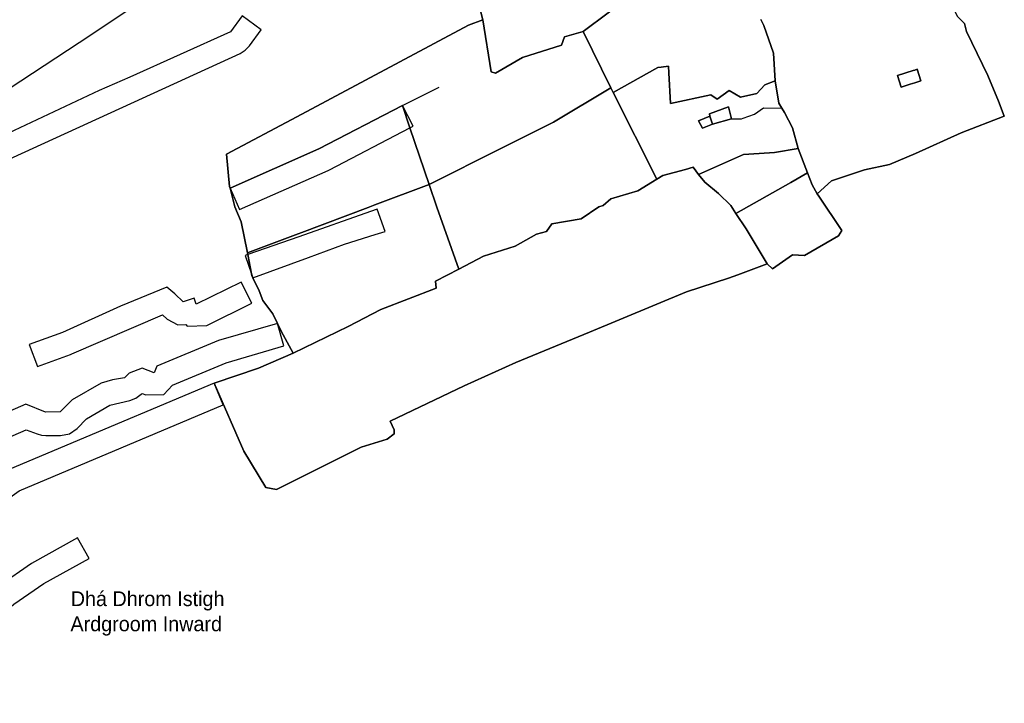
# Model space of a CAD drawing. Extents: x 463979 to 467979, y 555064 to 557157.
# Tile 48 of 82: x 467515 to 467891, y 555597 to 555858. Entities that reach past the tile are written whole.
import ezdxf

# ---------------------------------------------------------------- set-up
doc = ezdxf.new("R2010")
doc.units = 0
doc.header["$MEASUREMENT"] = 0
doc.layers.add('OS MAP', color=7, linetype='Continuous')

msp = doc.modelspace()

# ---------------------------------------------------------------- linework, layer by layer
at = {"layer": 'OS MAP'}
for p, q in [((467740.96, 555831.63), (467730.41, 555853.26)), ((467661.36, 555825), (467675.36, 555831.99)), ((467740.96, 555831.63), (467741.82, 555829.93)), ((467741.82, 555829.93), (467758.59, 555796.8)), ((467778.72, 555820.88), (467779.79, 555817.86)), ((467779.79, 555817.86), (467787.01, 555819.85)), ((467816.08, 555799.19), (467812.47, 555808.55))]:
    msp.add_line(p, q, dxfattribs=at)
for points in [[(467497.27, 555829.92), (467502.18, 555829.17), (467506.54, 555828.51), (467542.41, 555851.91), (467573.12, 555872.75), (467573.18, 555877.63), (467575.92, 555879.14), (467598.94, 555891.86), (467600.62, 555892.79), (467596.79, 555900.17), (467585.13, 555922.61), (467571.03, 555942.9), (467569.66, 555944.87), (467565.85, 555944.39), (467561.46, 555946.1), (467553.79, 555951.43), (467546.57, 555955.8), (467545.32, 555961.05), (467545.92, 555981.64), (467543.94, 555995.83), (467540.51, 556008.26), (467539.7, 556010.09), (467538.44, 556012.94)], [(467692.06, 555857.62), (467682.4, 555894.89), (467680.58, 555902.33), (467683.95, 555905.63), (467692.7, 555911.36), (467704.57, 555917.9), (467718.69, 555924.64), (467731.38, 555930.45), (467746.21, 555935.99), (467759.46, 555938.82), (467766.89, 555943.46), (467768.3, 555941.65), (467775.78, 555929.9), (467767.87, 555925.11), (467778.03, 555897.13), (467781.01, 555890.72)], [(467589.43, 555718.89), (467606.38, 555724.58), (467619.67, 555730.38), (467615, 555738.77), (467613.6, 555741.71), (467611.86, 555745.35), (467607.99, 555750.44), (467606.6, 555754.1), (467604.28, 555759.13), (467603.86, 555760.03), (467603.73, 555760.69), (467602.28, 555767.96), (467602.15, 555768.6), (467599.77, 555780.5), (467597.42, 555786.2), (467595.52, 555793.38), (467595.37, 555793.96), (467594.19, 555806.37), (467621.03, 555820.58), (467686.56, 555855.66), (467692.06, 555857.62), (467682.4, 555894.89)], [(467589.43, 555718.89), (467606.38, 555724.58), (467619.67, 555730.38), (467615, 555738.77), (467613.6, 555741.71), (467611.86, 555745.35), (467607.99, 555750.44), (467606.6, 555754.1), (467604.28, 555759.13), (467603.86, 555760.03), (467603.73, 555760.69), (467602.28, 555767.96), (467602.15, 555768.6), (467599.77, 555780.5), (467597.42, 555786.2), (467595.52, 555793.38), (467595.37, 555793.96), (467594.19, 555806.37), (467621.03, 555820.58), (467686.56, 555855.66), (467692.06, 555857.62), (467682.4, 555894.89)], [(467682.4, 555894.89), (467692.06, 555857.62)], [(467682.4, 555894.89), (467692.06, 555857.62)], [(467856.11, 555885.93), (467859.32, 555878.6), (467862.78, 555879.9), (467864.08, 555879.85), (467868.59, 555868.39), (467873.36, 555859), (467876.02, 555856.27), (467876.81, 555853.24), (467884.99, 555836.39), (467889.05, 555826.58), (467891.24, 555820.84), (467874.74, 555814.48), (467857.27, 555806.58), (467847.34, 555802.41), (467837.91, 555800.37), (467825.24, 555796.11), (467819.77, 555791.17)], [(467783.69, 555881.83), (467775.2, 555878.59), (467769.96, 555878.53), (467766.07, 555882.39), (467749.47, 555867.57), (467730.41, 555853.26)], [(467692.06, 555857.62), (467695.31, 555837.84), (467696.86, 555837.34), (467707.28, 555843.29), (467722.1, 555848.01), (467723.21, 555851.21), (467730.41, 555853.26), (467749.47, 555867.57)], [(467692.06, 555857.62), (467695.31, 555837.84), (467696.86, 555837.34), (467707.28, 555843.29), (467722.1, 555848.01), (467723.21, 555851.21), (467730.41, 555853.26), (467749.47, 555867.57)], [(467749.47, 555867.57), (467730.41, 555853.26), (467740.96, 555831.63), (467741.82, 555829.93)], [(467749.47, 555867.57), (467730.41, 555853.26), (467740.96, 555831.63), (467741.82, 555829.93)], [(467607.42, 555853.78), (467600.18, 555859.13), (467595.66, 555853.02), (467557.23, 555835.79), (467545.6, 555830.64), (467502.13, 555810.33), (467479.12, 555799.79), (467482.86, 555791.61), (467599.4, 555844.83), (467601.33, 555846.03), (467602.9, 555847.67), (467607.42, 555853.78)], [(467873.36, 555859), (467876.02, 555856.27), (467876.81, 555853.24), (467884.99, 555836.39), (467889.05, 555826.58), (467891.24, 555820.84), (467874.74, 555814.48), (467857.27, 555806.58), (467847.34, 555802.41), (467837.91, 555800.37), (467825.24, 555796.11), (467819.77, 555791.17), (467820.45, 555790.35), (467829.16, 555777.22), (467827.9, 555775.19), (467814.88, 555767.65), (467810.36, 555767.94), (467802.68, 555762.55), (467800.68, 555764.48), (467789.46, 555760.23), (467785.92, 555758.94), (467769.84, 555753.76), (467732.81, 555738.32), (467704.74, 555726.73), (467684.89, 555717.82), (467656.71, 555704.37), (467658.26, 555701.08), (467658.27, 555699.56), (467655.49, 555697.52), (467645.62, 555694.41), (467613.27, 555678.23), (467609.21, 555678.96), (467600.76, 555692.85), (467589.43, 555718.89)], [(467873.36, 555859), (467876.02, 555856.27), (467876.81, 555853.24), (467884.99, 555836.39), (467889.05, 555826.58), (467891.24, 555820.84), (467874.74, 555814.48), (467857.27, 555806.58), (467847.34, 555802.41), (467837.91, 555800.37), (467825.24, 555796.11), (467819.77, 555791.17), (467820.45, 555790.35), (467829.16, 555777.22), (467827.9, 555775.19), (467814.88, 555767.65), (467810.36, 555767.94), (467802.68, 555762.55), (467800.68, 555764.48), (467789.46, 555760.23), (467785.92, 555758.94), (467769.84, 555753.76), (467732.81, 555738.32), (467704.74, 555726.73), (467684.89, 555717.82), (467656.71, 555704.37), (467658.26, 555701.08), (467658.27, 555699.56), (467655.49, 555697.52), (467645.62, 555694.41), (467613.27, 555678.23), (467609.21, 555678.96), (467600.76, 555692.85), (467589.43, 555718.89)], [(467692.06, 555857.62), (467686.56, 555855.66), (467621.03, 555820.58), (467594.19, 555806.37), (467595.37, 555793.96), (467595.52, 555793.38), (467629.42, 555808.37), (467661.36, 555825), (467664.26, 555816.37), (467671.56, 555794.71), (467698.93, 555808.46), (467712.46, 555815.25), (467719.02, 555818.55), (467740.96, 555831.63), (467730.41, 555853.26), (467723.21, 555851.21), (467722.1, 555848.01), (467707.28, 555843.29), (467696.86, 555837.34), (467695.31, 555837.84), (467692.06, 555857.62)], [(467595.52, 555793.38), (467595.37, 555793.96), (467594.19, 555806.37), (467621.03, 555820.58), (467686.56, 555855.66), (467692.06, 555857.62)], [(467692.06, 555857.62), (467686.56, 555855.66), (467621.03, 555820.58), (467594.19, 555806.37), (467595.37, 555793.96), (467595.52, 555793.38), (467629.42, 555808.37), (467661.36, 555825), (467664.26, 555816.37), (467671.56, 555794.71), (467698.93, 555808.46), (467712.46, 555815.25), (467719.02, 555818.55), (467740.96, 555831.63), (467730.41, 555853.26), (467723.21, 555851.21), (467722.1, 555848.01), (467707.28, 555843.29), (467696.86, 555837.34), (467695.31, 555837.84), (467692.06, 555857.62)], [(467730.41, 555853.26), (467723.21, 555851.21), (467722.1, 555848.01), (467707.28, 555843.29), (467696.86, 555837.34), (467695.31, 555837.84), (467692.06, 555857.62)], [(467741.82, 555829.93), (467758.96, 555839.43), (467760.13, 555839.59), (467762.98, 555839.99), (467763.12, 555837.47), (467763.79, 555825.64), (467779.18, 555828.98), (467781.52, 555827.34), (467786.2, 555830.68), (467790.43, 555828.09), (467796.78, 555829.57), (467799.79, 555832.86), (467803.67, 555834.36), (467803.03, 555844.94), (467799.46, 555855.45), (467798.23, 555857.81)], [(467741.82, 555829.93), (467758.96, 555839.43), (467760.13, 555839.59), (467762.98, 555839.99), (467763.12, 555837.47), (467763.79, 555825.64), (467779.18, 555828.98), (467781.52, 555827.34), (467786.2, 555830.68), (467790.43, 555828.09), (467796.78, 555829.57), (467799.79, 555832.86), (467803.67, 555834.36), (467803.03, 555844.94), (467799.46, 555855.45), (467798.23, 555857.81)], [(467798.23, 555857.81), (467799.46, 555855.45), (467803.03, 555844.94), (467803.67, 555834.36), (467805.07, 555825.86), (467806.26, 555823.94), (467807.29, 555822.26), (467810.39, 555816.39), (467812.47, 555808.55), (467816.08, 555799.19), (467817.89, 555794.64), (467819.77, 555791.17)], [(467803.67, 555834.36), (467803.03, 555844.94), (467799.46, 555855.45), (467798.23, 555857.81)], [(467798.23, 555857.81), (467799.46, 555855.45), (467803.03, 555844.94), (467803.67, 555834.36), (467805.07, 555825.86), (467806.26, 555823.94), (467807.29, 555822.26), (467810.39, 555816.39), (467812.47, 555808.55), (467816.08, 555799.19), (467817.89, 555794.64), (467819.77, 555791.17)], [(467819.77, 555791.17), (467825.24, 555796.11), (467837.91, 555800.37), (467847.34, 555802.41), (467857.27, 555806.58), (467874.74, 555814.48), (467891.24, 555820.84), (467889.05, 555826.58), (467884.99, 555836.39), (467876.81, 555853.24), (467876.02, 555856.27), (467873.36, 555859)], [(467819.77, 555791.17), (467825.24, 555796.11), (467837.91, 555800.37), (467847.34, 555802.41), (467857.27, 555806.58), (467874.74, 555814.48), (467891.24, 555820.84), (467889.05, 555826.58), (467884.99, 555836.39), (467876.81, 555853.24), (467876.02, 555856.27), (467873.36, 555859)], [(467758.59, 555796.8), (467760.82, 555798.15), (467769.49, 555800.55), (467772.41, 555801.35), (467774.49, 555798.54), (467791.66, 555806.27), (467793.71, 555806.39), (467803.42, 555806.99), (467812.47, 555808.55), (467810.39, 555816.39), (467807.29, 555822.26), (467806.26, 555823.94), (467805.07, 555825.86), (467803.67, 555834.36), (467799.79, 555832.86), (467796.78, 555829.57), (467790.43, 555828.09), (467786.2, 555830.68), (467781.52, 555827.34), (467779.18, 555828.98), (467763.79, 555825.64), (467763.12, 555837.47), (467762.98, 555839.99), (467760.13, 555839.59), (467758.96, 555839.43), (467741.82, 555829.93), (467758.59, 555796.8)], [(467741.82, 555829.93), (467758.96, 555839.43), (467760.13, 555839.59), (467762.98, 555839.99), (467763.12, 555837.47), (467763.79, 555825.64), (467779.18, 555828.98), (467781.52, 555827.34), (467786.2, 555830.68), (467790.43, 555828.09), (467796.78, 555829.57), (467799.79, 555832.86), (467803.67, 555834.36)], [(467758.59, 555796.8), (467760.82, 555798.15), (467769.49, 555800.55), (467772.41, 555801.35), (467774.49, 555798.54), (467791.66, 555806.27), (467793.71, 555806.39), (467803.42, 555806.99), (467812.47, 555808.55), (467810.39, 555816.39), (467807.29, 555822.26), (467806.26, 555823.94), (467805.07, 555825.86), (467803.67, 555834.36), (467799.79, 555832.86), (467796.78, 555829.57), (467790.43, 555828.09), (467786.2, 555830.68), (467781.52, 555827.34), (467779.18, 555828.98), (467763.79, 555825.64), (467763.12, 555837.47), (467762.98, 555839.99), (467760.13, 555839.59), (467758.96, 555839.43), (467741.82, 555829.93), (467758.59, 555796.8)], [(467857.05, 555833.61), (467855.25, 555833.03), (467851.89, 555831.97), (467850.48, 555836.39), (467856.47, 555838.29), (467857.09, 555838.49), (467857.99, 555838.78), (467859.4, 555834.35), (467857.05, 555833.61)], [(467855.25, 555833.03), (467851.89, 555831.97), (467850.48, 555836.39), (467856.47, 555838.29), (467857.09, 555838.49), (467857.99, 555838.78), (467859.4, 555834.35), (467857.05, 555833.61), (467855.25, 555833.03)], [(467857.05, 555833.61), (467859.4, 555834.35), (467857.99, 555838.78), (467857.09, 555838.49), (467856.47, 555838.29), (467850.48, 555836.39), (467851.89, 555831.97), (467855.25, 555833.03), (467857.05, 555833.61)], [(467671.56, 555794.71), (467674.48, 555786.04), (467682.88, 555762.44), (467692.36, 555767.39), (467704.43, 555771.18), (467712.58, 555775.84), (467716.4, 555776.75), (467718.46, 555779.7), (467729.67, 555781.6), (467736.39, 555786.29), (467738.07, 555786.74), (467740.95, 555789.33), (467751.23, 555792.31), (467758.59, 555796.8), (467741.82, 555829.93), (467740.96, 555831.63), (467719.02, 555818.55), (467712.46, 555815.25), (467698.93, 555808.46), (467671.56, 555794.71)], [(467671.56, 555794.71), (467698.93, 555808.46), (467712.46, 555815.25), (467719.02, 555818.55), (467740.96, 555831.63)], [(467671.56, 555794.71), (467674.48, 555786.04), (467682.88, 555762.44), (467692.36, 555767.39), (467704.43, 555771.18), (467712.58, 555775.84), (467716.4, 555776.75), (467718.46, 555779.7), (467729.67, 555781.6), (467736.39, 555786.29), (467738.07, 555786.74), (467740.95, 555789.33), (467751.23, 555792.31), (467758.59, 555796.8), (467741.82, 555829.93), (467740.96, 555831.63), (467719.02, 555818.55), (467712.46, 555815.25), (467698.93, 555808.46), (467671.56, 555794.71)], [(467806.26, 555823.94), (467805.07, 555825.86), (467803.67, 555834.36)], [(467602.15, 555768.6), (467621.59, 555775.92), (467622.96, 555776.43), (467648.23, 555785.94), (467650.85, 555786.93), (467671.56, 555794.71), (467664.26, 555816.37), (467661.36, 555825), (467629.42, 555808.37), (467595.52, 555793.38), (467597.42, 555786.2), (467599.77, 555780.5), (467602.15, 555768.6)], [(467595.52, 555793.38), (467599.16, 555785.15), (467633.06, 555800.14), (467633.32, 555800.26), (467633.57, 555800.39), (467664.26, 555816.37), (467665.51, 555817.02), (467661.36, 555825), (467629.42, 555808.37), (467595.52, 555793.38)], [(467602.15, 555768.6), (467621.59, 555775.92), (467622.96, 555776.43), (467648.23, 555785.94), (467650.85, 555786.93), (467671.56, 555794.71), (467664.26, 555816.37), (467661.36, 555825), (467629.42, 555808.37), (467595.52, 555793.38), (467597.42, 555786.2), (467599.77, 555780.5), (467602.15, 555768.6)], [(467671.56, 555794.71), (467664.26, 555816.37), (467661.36, 555825)], [(467779.79, 555817.86), (467775.98, 555816.32), (467774.49, 555819.02), (467778.72, 555820.88), (467778.63, 555821.72), (467785.88, 555824.42), (467787.01, 555819.85), (467779.79, 555817.86)], [(467778.72, 555820.88), (467778.63, 555821.72), (467785.88, 555824.42), (467787.01, 555819.85)], [(467779.79, 555817.86), (467787.01, 555819.85), (467785.88, 555824.42), (467778.63, 555821.72), (467778.72, 555820.88), (467779.79, 555817.86)], [(467787.01, 555819.85), (467790.93, 555819.85), (467791.57, 555820.08), (467795.83, 555821.6), (467799.21, 555824.09), (467806.26, 555823.94)], [(467812.47, 555808.55), (467810.39, 555816.39), (467807.29, 555822.26), (467806.26, 555823.94)], [(467779.79, 555817.86), (467775.98, 555816.32), (467774.49, 555819.02), (467778.72, 555820.88)], [(467779.79, 555817.86), (467778.72, 555820.88), (467774.49, 555819.02), (467775.98, 555816.32), (467779.79, 555817.86)], [(467774.49, 555798.54), (467776.86, 555795.7), (467782.05, 555791.36), (467786.76, 555786.78), (467788.74, 555783.73), (467809.72, 555795.48), (467816.08, 555799.19), (467812.47, 555808.55), (467803.42, 555806.99), (467793.71, 555806.39), (467791.66, 555806.27), (467774.49, 555798.54)], [(467774.49, 555798.54), (467791.66, 555806.27), (467793.71, 555806.39), (467803.42, 555806.99), (467812.47, 555808.55)], [(467774.49, 555798.54), (467776.86, 555795.7), (467782.05, 555791.36), (467786.76, 555786.78), (467788.74, 555783.73), (467809.72, 555795.48), (467816.08, 555799.19), (467812.47, 555808.55), (467803.42, 555806.99), (467793.71, 555806.39), (467791.66, 555806.27), (467774.49, 555798.54)], [(467589.43, 555718.89), (467600.76, 555692.85), (467609.21, 555678.96), (467613.27, 555678.23), (467645.62, 555694.41), (467655.49, 555697.52), (467658.27, 555699.56), (467658.26, 555701.08), (467656.71, 555704.37), (467684.89, 555717.82), (467704.74, 555726.73), (467732.81, 555738.32), (467769.84, 555753.76), (467785.92, 555758.94), (467789.46, 555760.23), (467800.68, 555764.48), (467792.61, 555777.78), (467788.74, 555783.73), (467786.76, 555786.78), (467782.05, 555791.36), (467776.86, 555795.7), (467774.49, 555798.54), (467772.41, 555801.35), (467769.49, 555800.55), (467760.82, 555798.15), (467758.59, 555796.8), (467751.23, 555792.31), (467740.95, 555789.33), (467738.07, 555786.74), (467736.39, 555786.29), (467729.67, 555781.6), (467718.46, 555779.7), (467716.4, 555776.75), (467712.58, 555775.84), (467704.43, 555771.18), (467692.36, 555767.39), (467682.88, 555762.44), (467674.04, 555757.83), (467674.24, 555755.21), (467653.08, 555747), (467640.62, 555740.47), (467619.67, 555730.38), (467606.38, 555724.58), (467589.43, 555718.89)], [(467589.43, 555718.89), (467600.76, 555692.85), (467609.21, 555678.96), (467613.27, 555678.23), (467645.62, 555694.41), (467655.49, 555697.52), (467658.27, 555699.56), (467658.26, 555701.08), (467656.71, 555704.37), (467684.89, 555717.82), (467704.74, 555726.73), (467732.81, 555738.32), (467769.84, 555753.76), (467785.92, 555758.94), (467789.46, 555760.23), (467800.68, 555764.48), (467792.61, 555777.78), (467788.74, 555783.73), (467786.76, 555786.78), (467782.05, 555791.36), (467776.86, 555795.7), (467774.49, 555798.54), (467772.41, 555801.35), (467769.49, 555800.55), (467760.82, 555798.15), (467758.59, 555796.8), (467751.23, 555792.31), (467740.95, 555789.33), (467738.07, 555786.74), (467736.39, 555786.29), (467729.67, 555781.6), (467718.46, 555779.7), (467716.4, 555776.75), (467712.58, 555775.84), (467704.43, 555771.18), (467692.36, 555767.39), (467682.88, 555762.44), (467674.04, 555757.83), (467674.24, 555755.21), (467653.08, 555747), (467640.62, 555740.47), (467619.67, 555730.38), (467606.38, 555724.58), (467589.43, 555718.89)], [(467758.59, 555796.8), (467760.82, 555798.15), (467769.49, 555800.55), (467772.41, 555801.35), (467774.49, 555798.54)], [(467774.49, 555798.54), (467776.86, 555795.7), (467782.05, 555791.36), (467786.76, 555786.78), (467788.74, 555783.73)], [(467788.74, 555783.73), (467792.61, 555777.78), (467800.68, 555764.48), (467802.68, 555762.55), (467810.36, 555767.94), (467814.88, 555767.65), (467827.9, 555775.19), (467829.16, 555777.22), (467820.45, 555790.35), (467819.77, 555791.17), (467817.89, 555794.64), (467816.08, 555799.19), (467809.72, 555795.48), (467788.74, 555783.73)], [(467788.74, 555783.73), (467809.72, 555795.48), (467816.08, 555799.19)], [(467788.74, 555783.73), (467792.61, 555777.78), (467800.68, 555764.48), (467802.68, 555762.55), (467810.36, 555767.94), (467814.88, 555767.65), (467827.9, 555775.19), (467829.16, 555777.22), (467820.45, 555790.35), (467819.77, 555791.17), (467817.89, 555794.64), (467816.08, 555799.19), (467809.72, 555795.48), (467788.74, 555783.73)], [(467819.77, 555791.17), (467817.89, 555794.64), (467816.08, 555799.19)], [(467602.15, 555768.6), (467602.28, 555767.96), (467603.73, 555760.69), (467603.86, 555760.03), (467604.28, 555759.13), (467606.6, 555754.1), (467607.99, 555750.44), (467611.86, 555745.35), (467613.6, 555741.71), (467615, 555738.77), (467619.67, 555730.38), (467640.62, 555740.47), (467653.08, 555747), (467674.24, 555755.21), (467674.04, 555757.83), (467682.88, 555762.44), (467674.48, 555786.04), (467671.56, 555794.71), (467650.85, 555786.93), (467648.23, 555785.94), (467622.96, 555776.43), (467621.59, 555775.92), (467602.15, 555768.6)], [(467602.15, 555768.6), (467621.59, 555775.92), (467622.96, 555776.43), (467648.23, 555785.94), (467650.85, 555786.93), (467671.56, 555794.71)], [(467602.15, 555768.6), (467602.28, 555767.96), (467603.73, 555760.69), (467603.86, 555760.03), (467604.28, 555759.13), (467606.6, 555754.1), (467607.99, 555750.44), (467611.86, 555745.35), (467613.6, 555741.71), (467615, 555738.77), (467619.67, 555730.38), (467640.62, 555740.47), (467653.08, 555747), (467674.24, 555755.21), (467674.04, 555757.83), (467682.88, 555762.44), (467674.48, 555786.04), (467671.56, 555794.71), (467650.85, 555786.93), (467648.23, 555785.94), (467622.96, 555776.43), (467621.59, 555775.92), (467602.15, 555768.6)], [(467682.88, 555762.44), (467674.48, 555786.04), (467671.56, 555794.71)], [(467682.88, 555762.44), (467692.36, 555767.39), (467704.43, 555771.18), (467712.58, 555775.84), (467716.4, 555776.75), (467718.46, 555779.7), (467729.67, 555781.6), (467736.39, 555786.29), (467738.07, 555786.74), (467740.95, 555789.33), (467751.23, 555792.31), (467758.59, 555796.8)], [(467602.15, 555768.6), (467599.77, 555780.5), (467597.42, 555786.2), (467595.52, 555793.38)], [(467800.68, 555764.48), (467802.68, 555762.55), (467810.36, 555767.94), (467814.88, 555767.65), (467827.9, 555775.19), (467829.16, 555777.22), (467820.45, 555790.35), (467819.77, 555791.17)], [(467604.28, 555759.13), (467625.51, 555766.89), (467639.29, 555771.94), (467650.98, 555775.66), (467654.72, 555776.85), (467651.74, 555785.34), (467649.21, 555784.45), (467621.79, 555774.82), (467602.28, 555767.96), (467601.3, 555767.62), (467603.73, 555760.69), (467604.28, 555759.13)], [(467788.74, 555783.73), (467792.61, 555777.78), (467800.68, 555764.48)], [(467604.28, 555759.13), (467603.86, 555760.03), (467603.73, 555760.69), (467602.28, 555767.96), (467602.15, 555768.6)], [(467800.68, 555764.48), (467789.46, 555760.23), (467785.92, 555758.94), (467769.84, 555753.76), (467732.81, 555738.32), (467704.74, 555726.73), (467684.89, 555717.82), (467656.71, 555704.37), (467658.26, 555701.08), (467658.27, 555699.56), (467655.49, 555697.52), (467645.62, 555694.41), (467613.27, 555678.23), (467609.21, 555678.96), (467600.76, 555692.85), (467589.43, 555718.89)], [(467619.67, 555730.38), (467640.62, 555740.47), (467653.08, 555747), (467674.24, 555755.21), (467674.04, 555757.83), (467682.88, 555762.44)], [(467518.85, 555733.64), (467521.95, 555725.19), (467534.6, 555729.83), (467534.83, 555729.92), (467535.07, 555730.02), (467569.7, 555744.97), (467571.53, 555743.31), (467575.59, 555741.21), (467578.62, 555741.32), (467579.21, 555740.69), (467586.62, 555740.94), (467603.81, 555749.41), (467599.83, 555757.48), (467582.64, 555749.01), (467581.87, 555751.28), (467577.57, 555749.99), (467574.5, 555753.01), (467571.45, 555755.53), (467553.74, 555748.31), (467531.5, 555738.28), (467518.85, 555733.64)], [(467613.6, 555741.71), (467611.86, 555745.35), (467607.99, 555750.44), (467606.6, 555754.1), (467604.28, 555759.13)], [(467613.6, 555741.71), (467591.1, 555735.12), (467567.58, 555725.34), (467566.59, 555722.79), (467562.01, 555724.54), (467556.95, 555722.73), (467555.19, 555720.95), (467550.63, 555720.16), (467546.33, 555718.86), (467535.22, 555712.45), (467530.68, 555707.86), (467525.1, 555707.82), (467517.48, 555710.82), (467499.02, 555702.84)], [(467502.59, 555694.58), (467517.64, 555701.08), (467521.82, 555699.45), (467523.46, 555698.97), (467525.16, 555698.82), (467530.74, 555698.86), (467534.18, 555699.57), (467537.09, 555701.54), (467540.77, 555705.26), (467549.68, 555710.4), (467557.25, 555712.19), (467559.59, 555713.1), (467561.59, 555714.62), (467561.91, 555714.94), (467563.38, 555714.39), (467570.23, 555714.56), (467573.61, 555718.1), (467594.1, 555726.62), (467616.13, 555733.07), (467613.6, 555741.71)], [(467619.67, 555730.38), (467615, 555738.77), (467613.6, 555741.71)], [(467589.43, 555718.89), (467606.38, 555724.58), (467619.67, 555730.38)], [(467589.43, 555718.89), (467530.77, 555694.17), (467510.54, 555685.68), (467502.21, 555679.79), (467470.86, 555666.66), (467474.34, 555658.36), (467505.69, 555671.49), (467506.57, 555671.92), (467507.41, 555672.44), (467514.93, 555677.76), (467592.92, 555710.59), (467589.43, 555718.89)], [(467541.68, 555651.86), (467537.33, 555659.74), (467519.65, 555649.99), (467507.53, 555641.55), (467494.42, 555630.57), (467480.02, 555622.36), (467459.79, 555614.37), (467435.24, 555608.13), (467425.11, 555605.28), (467427.4, 555596.57), (467462.07, 555605.67), (467462.59, 555605.82), (467463.09, 555606), (467483.33, 555613.99), (467483.91, 555614.24), (467484.48, 555614.54), (467498.88, 555622.75), (467499.56, 555623.18), (467500.2, 555623.67), (467513.01, 555634.4), (467524.41, 555642.34), (467541.68, 555651.86)]]:
    msp.add_lwpolyline(points, dxfattribs=at)

# ---------------------------------------------------------------- texts
for s, p in [('Dhá Dhrom Istigh', (467534.68, 555633.7)), ('Ardgroom Inward', (467534.57, 555624.1))]:
    msp.add_text(s, height=5.6444, dxfattribs=at).set_placement(p)

doc.saveas('drawing.dxf')
